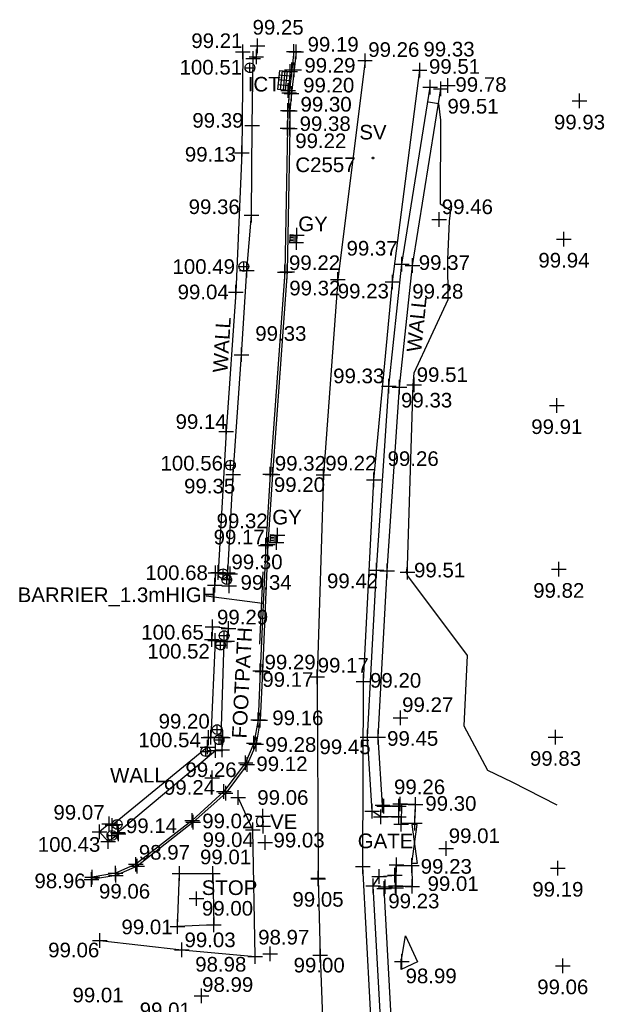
# Model space of a CAD drawing. Header units: metres. Extents: x 610185 to 614128, y 655663 to 660921.
# Tile 91 of 94: x 613566 to 613596, y 658353 to 658404. Entities that reach past the tile are written whole.
import ezdxf
from ezdxf.enums import TextEntityAlignment as Align

# ---------------------------------------------------------------- set-up
doc = ezdxf.new("R2010")
doc.units = ezdxf.units.M
doc.header["$MEASUREMENT"] = 0
doc.linetypes.add('DASHED', pattern=[19.05, 12.7, -6.35])
for name, color, linetype in [('3D_WALL_ELEVATION', 7, 'Continuous'), ('3D_WALL_LINE', 7, 'Continuous'), ('3D_WALL_SYMBOL', 7, 'Continuous'), ('BARRIER_LINE', 126, 'Continuous'), ('CONTOUR_ELEVATION', 56, 'Continuous'), ('CONTOUR_MNR', 53, 'Continuous'), ('CONTOUR_SYMBOL', 56, 'Continuous'), ('COVER_TELECOM_CODE', 142, 'Continuous'), ('COVER_TELECOM_SYMBOL', 142, 'Continuous'), ('DETAIL_DES', 250, 'Continuous'), ('GATE_CODE', 251, 'Continuous'), ('GATE_SYMBOL', 251, 'Continuous'), ('GULLY_CODE', 132, 'Continuous'), ('GULLY_SYMBOL', 132, 'Continuous'), ('HELP_POINT', 250, 'Continuous'), ('ID_ICT', 255, 'Continuous'), ('KERB_BOTTOM_ELEVATION', 7, 'Continuous'), ('KERB_BOTTOM_LINE', 7, 'Continuous'), ('KERB_BOTTOM_SYMBOL', 7, 'Continuous'), ('KERB_TOP_ELEVATION', 252, 'Continuous'), ('KERB_TOP_LINE', 252, 'Continuous'), ('KERB_TOP_SYMBOL', 252, 'Continuous'), ('METAL_SPOTHEIGHT_ELEVATION', 250, 'Continuous'), ('METAL_SPOTHEIGHT_SYMBOL', 250, 'Continuous'), ('ROAD_ELEVATION', 7, 'Continuous'), ('ROAD_LINE', 7, 'Continuous'), ('ROAD_SYMBOL', 7, 'Continuous'), ('STOP_VALVE_CODE', 142, 'Continuous'), ('STOP_VALVE_SYMBOL', 142, 'Continuous'), ('TEXTS', 7, 'Continuous'), ('TOP_OF_WALL_ELEVATION', 211, 'Continuous'), ('VALVE_CODE', 142, 'Continuous'), ('VALVE_SYMBOL', 142, 'Continuous'), ('WALL_TOP_SYMBOL', 211, 'Continuous'), ('WHITE_LINE_DASHED_ELEVATION', 254, 'Continuous'), ('WHITE_LINE_DASHED_LINE', 254, 'DASHED'), ('WHITE_LINE_DASHED_SYMBOL', 254, 'Continuous'), ('WHITE_LINE_SOLID_ELEVATION', 254, 'Continuous'), ('WHITE_LINE_SOLID_LINE', 254, 'Continuous'), ('WHITE_LINE_SOLID_SYMBOL', 254, 'Continuous')]:
    doc.layers.add(name, color=color, linetype=linetype)
doc.styles.add('REGULAR', font='swissl.ttf')

# ---------------------------------------------------------------- blocks, each defined once
blk = doc.blocks.new('S061')
at = {"color": 0, "linetype": 'Continuous'}
for p, q in [((-0.5, 0), (0.5, 0)), ((0, -0.5), (0, 0.5))]:
    blk.add_line(p, q, dxfattribs=at)
blk = doc.blocks.new('GATE2')
at = {"color": 0, "linetype": 'Continuous'}
for p, q in [((-0.04, 0.5), (0.04, -0.5)), ((-0.04, -0.5), (0.04, 0.5)), ((0.04, 0.5), (-0.04, 0.5)), ((0.04, -0.5), (-0.04, -0.5))]:
    blk.add_line(p, q, dxfattribs=at)
blk = doc.blocks.new('023')
at = {"color": 0}
for p, q in [((-0.5, -0.5), (-0.5, 0.5)), ((-0.5, 0.5), (0.5, 0.5)), ((-0.5, 0.3), (0.5, 0.3)), ((-0.5, 0.1), (0.5, 0.1)), ((0.5, 0.5), (0.5, -0.5)), ((-0.5, -0.1), (0.5, -0.1)), ((-0.5, -0.3), (0.5, -0.3)), ((0.5, -0.5), (-0.5, -0.5))]:
    blk.add_line(p, q, dxfattribs=at)
blk = doc.blocks.new('024')
at = {"color": 0}
for p, q in [((-0.5, -0.5), (-0.5, 0.5)), ((-0.5, 0.5), (0.5, 0.5)), ((-0.5, 0.25), (0.5, 0.25)), ((-0.5, 0), (0.5, 0)), ((-0.25, 0.5), (-0.25, -0.5)), ((0, -0.5), (0, 0.5)), ((0.25, 0.5), (0.25, -0.5)), ((0.5, 0.5), (0.5, -0.5)), ((-0.5, -0.25), (0.5, -0.25)), ((0.5, -0.5), (-0.5, -0.5))]:
    blk.add_line(p, q, dxfattribs=at)
blk = doc.blocks.new('042')
at = {"color": 0, "linetype": 'Continuous'}
for p, q in [((-0.5, 0), (-0.48, 0.13)), ((-0.48, -0.13), (-0.5, 0)), ((-0.5, 0), (0.5, 0)), ((-0.48, 0.13), (-0.43, 0.25)), ((-0.43, 0.25), (-0.35, 0.35)), ((-0.35, 0.35), (-0.25, 0.43)), ((-0.25, 0.43), (-0.13, 0.48)), ((-0.13, 0.48), (0, 0.5)), ((0, 0.5), (0.13, 0.48)), ((0, -0.5), (0, 0.5)), ((0.13, 0.48), (0.25, 0.43)), ((0.25, 0.43), (0.35, 0.35)), ((0.35, 0.35), (0.43, 0.25)), ((0.43, 0.25), (0.48, 0.13)), ((0.48, 0.13), (0.5, 0)), ((0.5, 0), (0.48, -0.13)), ((-0.43, -0.25), (-0.48, -0.13)), ((-0.35, -0.35), (-0.43, -0.25)), ((-0.25, -0.43), (-0.35, -0.35)), ((-0.13, -0.48), (-0.25, -0.43)), ((0, -0.5), (-0.13, -0.48)), ((0.13, -0.48), (0, -0.5)), ((0.25, -0.43), (0.13, -0.48)), ((0.35, -0.35), (0.25, -0.43)), ((0.43, -0.25), (0.35, -0.35)), ((0.48, -0.13), (0.43, -0.25))]:
    blk.add_line(p, q, dxfattribs=at)
blk = doc.blocks.new('S028')
at = {"color": 0, "linetype": 'Continuous'}
for p, q in [((-0.5, 0), (-0.48, 0.13)), ((-0.48, -0.13), (-0.5, 0)), ((-0.48, 0.13), (-0.43, 0.25)), ((-0.43, 0.25), (-0.35, 0.35)), ((-0.35, 0.35), (-0.25, 0.43)), ((-0.25, 0.43), (-0.13, 0.48)), ((-0.13, 0.48), (0, 0.5)), ((0, 0.5), (0.13, 0.48)), ((0.13, 0.48), (0.25, 0.43)), ((0.25, 0.43), (0.35, 0.35)), ((0.35, 0.35), (0.43, 0.25)), ((0.43, 0.25), (0.48, 0.13)), ((0.48, 0.13), (0.5, 0)), ((0.5, 0), (0.48, -0.13)), ((-0.43, -0.25), (-0.48, -0.13)), ((-0.35, -0.35), (-0.43, -0.25)), ((-0.25, -0.43), (-0.35, -0.35)), ((-0.13, -0.48), (-0.25, -0.43)), ((0, -0.5), (-0.13, -0.48)), ((0.13, -0.48), (0, -0.5)), ((0.25, -0.43), (0.13, -0.48)), ((0.35, -0.35), (0.25, -0.43)), ((0.43, -0.25), (0.35, -0.35)), ((0.48, -0.13), (0.43, -0.25))]:
    blk.add_line(p, q, dxfattribs=at)
blk = doc.blocks.new('S049')
at = {"color": 0}
for p, q in [((-0.5, 0), (-0.25, 0.43)), ((-0.25, -0.43), (-0.5, 0)), ((-0.3, 0), (-0.29, 0.08)), ((-0.29, -0.08), (-0.3, 0)), ((-0.29, 0.08), (-0.26, 0.15)), ((-0.26, 0.15), (-0.2, 0.22)), ((-0.25, 0.43), (0.25, 0.43)), ((-0.2, 0.22), (-0.15, 0.26)), ((-0.15, 0.26), (-0.08, 0.29)), ((0, 0.15), (-0.15, 0)), ((-0.15, 0), (-0.13, 0.08)), ((-0.13, -0.08), (-0.15, 0)), ((-0.15, 0), (0, -0.15)), ((-0.15, 0), (0.15, 0)), ((-0.13, 0.08), (-0.08, 0.13)), ((0.08, 0.13), (-0.13, -0.08)), ((-0.13, 0.08), (0.08, -0.13)), ((-0.08, 0.29), (0, 0.3)), ((-0.08, 0.13), (0, 0.15)), ((0.13, -0.08), (-0.08, 0.13)), ((-0.08, -0.13), (0.13, 0.08)), ((0, 0.3), (0.08, 0.29)), ((0, 0.15), (0.08, 0.13)), ((0, -0.15), (0, 0.15)), ((0.15, 0), (0, 0.15)), ((0, -0.15), (0.15, 0)), ((0.08, 0.29), (0.15, 0.26)), ((0.08, 0.13), (0.13, 0.08)), ((0.13, 0.08), (0.15, 0)), ((0.15, 0), (0.13, -0.08)), ((0.15, 0.26), (0.2, 0.22)), ((0.2, 0.22), (0.26, 0.15)), ((0.25, 0.43), (0.5, 0)), ((0.5, 0), (0.25, -0.43)), ((0.26, 0.15), (0.29, 0.08)), ((0.29, 0.08), (0.3, 0)), ((0.3, 0), (0.29, -0.08)), ((-0.26, -0.15), (-0.29, -0.08)), ((-0.2, -0.22), (-0.26, -0.15)), ((0.25, -0.43), (-0.25, -0.43)), ((-0.15, -0.26), (-0.2, -0.22)), ((-0.08, -0.29), (-0.15, -0.26)), ((-0.08, -0.13), (-0.13, -0.08)), ((0, -0.15), (-0.08, -0.13)), ((0, -0.3), (-0.08, -0.29)), ((0.08, -0.13), (0, -0.15)), ((0.08, -0.29), (0, -0.3)), ((0.13, -0.08), (0.08, -0.13)), ((0.15, -0.26), (0.08, -0.29)), ((0.2, -0.22), (0.15, -0.26)), ((0.26, -0.15), (0.2, -0.22)), ((0.29, -0.08), (0.26, -0.15))]:
    blk.add_line(p, q, dxfattribs=at)

msp = doc.modelspace()

# ---------------------------------------------------------------- linework, layer by layer
at = {"layer": '3D_WALL_LINE'}
for points in [[(613577.309, 658402.123, 99.214), (613577.267, 658396.945, 99.135), (613576.957, 658389.805, 99.037), (613576.455, 658382.659, 99.139), (613576.044, 658375.442, 99.255), (613575.905, 658375.426, 99.254), (613575.875, 658374.784, 99.302), (613576.619, 658374.751, 99.337), (613576.662, 658375.369, 99.334), (613576.545, 658375.428, 99.336), (613576.819, 658380.468, 99.347), (613577.241, 658386.605, 99.333), (613577.526, 658390.928, 99.341), (613577.764, 658393.759, 99.364), (613577.79, 658398.344, 99.389), (613577.844, 658401.793, 99.284), (613578.006, 658401.872, 99.28), (613578.072, 658402.43, 99.253)], [(613585.439, 658362.912, 99.251), (613584.388, 658362.913, 99.328), (613583.939, 658363.202, 99.27), (613583.709, 658367, 99.449), (613584.159, 658375.557, 99.424), (613584.796, 658384.986, 99.326), (613585.472, 658391.252, 99.368), (613586.915, 658400.321, 99.512)], [(613585.448, 658363.462, 99.249), (613584.55, 658363.463, 99.328), (613584.471, 658363.513, 99.27), (613584.26, 658367.002, 99.449), (613584.708, 658375.524, 99.424), (613585.344, 658384.938, 99.326), (613586.017, 658391.18, 99.368), (613587.458, 658400.234, 99.512)], [(613576.203, 658366.997, 99.326), (613576.356, 658371.904, 99.343), (613576.505, 658371.916, 99.335), (613576.585, 658372.578, 99.33), (613575.763, 658372.653, 99.288), (613575.717, 658371.999, 99.272), (613575.889, 658371.955, 99.291), (613575.671, 658366.999, 99.195), (613575.546, 658366.987, 99.2), (613575.506, 658366.495, 99.197), (613570.585, 658362.45, 99.125), (613570.463, 658362.561, 99.109), (613569.967, 658362.151, 99.07), (613570.417, 658361.648, 99.104)], [(613570.417, 658361.648, 99.104), (613570.939, 658362.046, 99.14), (613570.888, 658362.109, 99.135), (613575.914, 658366.318, 99.298), (613576.255, 658366.357, 99.314), (613576.293, 658366.981, 99.324)], [(613576.293, 658366.981, 99.324), (613576.203, 658366.997, 99.326)], [(613585.759, 658334.172, 99), (613585.037, 658341.276, 99.221), (613584.496, 658350.438, 99.075), (613584.002, 658359.379, 99.184), (613584.296, 658359.865, 99.086), (613585.179, 658359.925, 99.243)], [(613586.306, 658334.228, 99), (613585.585, 658341.32, 99.221), (613585.045, 658350.469, 99.075), (613584.56, 658359.24, 99.184), (613584.619, 658359.336, 99.086), (613585.175, 658359.374, 99.239)]]:
    msp.add_polyline3d(points, dxfattribs=at)
for points in [[(613586.169, 658363.543, 99.15), (613585.449, 658363.549, 99.274), (613585.434, 658362.585, 99.296), (613586.136, 658362.585, 99.258)], [(613585.182, 658360.425, 99.269), (613585.975, 658360.425, 99.025), (613586.003, 658359.353, 99.013), (613585.175, 658359.34, 99.244)]]:
    msp.add_polyline3d(points, close=True, dxfattribs=at)
at = {"layer": 'BARRIER_LINE'}
msp.add_line((613578.183, 658371.767, 99.307), (613578.352, 658375.473, 99.322), dxfattribs=at)
at = {"layer": 'CONTOUR_MNR'}
for points in [[(613586.794, 658399.565, 99.5), (613586.84, 658399.559, 99.5), (613587.337, 658399.479, 99.5), (613587.44, 658398.624, 99.5), (613587.435, 658394.336, 99.5), (613587.964, 658394.018, 99.5), (613587.89, 658393.448, 99.5), (613587.804, 658391.491, 99.5), (613587.83, 658389.418, 99.5), (613586.086, 658385.649, 99.5), (613586.037, 658385.053, 99.5), (613585.746, 658375.783, 99.5), (613585.682, 658375.466, 99.5), (613585.751, 658375.268, 99.5), (613588.807, 658371.19, 99.5), (613588.652, 658367.582, 99.5), (613589.853, 658365.315, 99.5), (613591.097, 658364.71, 99.5), (613593.405, 658363.532, 99.5)], [(613585.428, 658355.091, 99), (613585.431, 658355.641, 99), (613585.455, 658355.611, 99), (613585.647, 658356.815, 99), (613586.263, 658355.487, 99), (613585.428, 658355.091, 99)]]:
    msp.add_polyline3d(points, dxfattribs=at)
at = {"layer": 'KERB_BOTTOM_LINE'}
msp.add_polyline3d([(613580.045, 658402.127, 99.195), (613579.944, 658401.212, 99.205), (613579.806, 658399.991, 99.204), (613579.727, 658399.11, 99.205), (613579.728, 658398.206, 99.217), (613579.592, 658390.856, 99.216), (613578.84, 658380.471, 99.205), (613578.597, 658376.872, 99.17), (613578.327, 658370.372, 99.168), (613578.207, 658367.867, 99.157), (613578.001, 658366.648, 99.156), (613577.54, 658365.606, 99.116), (613576.434, 658364.131, 99.069), (613574.762, 658362.635, 99.016), (613571.894, 658360.383, 98.97), (613570.81, 658359.917, 98.974), (613569.558, 658359.699, 98.96)], dxfattribs=at)
at = {"layer": 'KERB_TOP_LINE'}
msp.add_polyline3d([(613579.933, 658402.151, 99.238), (613579.828, 658401.212, 99.286), (613579.689, 658400.03, 99.295), (613579.614, 658399.122, 99.304), (613579.619, 658399.12, 99.305), (613579.597, 658398.208, 99.377), (613579.469, 658390.839, 99.323), (613578.713, 658380.477, 99.323), (613578.485, 658376.829, 99.321), (613578.205, 658370.393, 99.288), (613578.097, 658367.882, 99.286), (613577.877, 658366.688, 99.278), (613577.458, 658365.677, 99.273), (613576.347, 658364.207, 99.24), (613574.71, 658362.736, 99.193), (613571.822, 658360.482, 99.091), (613570.789, 658360.034, 99.06), (613569.584, 658359.827, 99.044)], dxfattribs=at)
at = {"layer": 'ROAD_LINE'}
msp.add_polyline3d([(613589.798, 658250.73, 98.65), (613589.279, 658259.884, 98.67), (613588.74, 658269.479, 98.682), (613588.191, 658280.029, 98.736), (613587.703, 658289.685, 98.709), (613587.073, 658300.283, 98.763), (613586.425, 658310.839, 98.83), (613585.857, 658320.548, 98.965), (613585.192, 658330.366, 99.021), (613584.486, 658341.035, 99.02), (613584.033, 658349.805, 99.003), (613583.471, 658360.365, 99.1), (613583.505, 658369.861, 99.199), (613584.026, 658380.191, 99.258), (613584.985, 658390.331, 99.281), (613586.38, 658401.195, 99.331)], dxfattribs=at)
at = {"layer": 'TEXTS'}
msp.add_lwpolyline([(613575.437, 658374.252), (613578.328, 658373.871)], dxfattribs=at)
at = {"layer": 'WHITE_LINE_DASHED_LINE'}
msp.add_polyline3d([(613581.177, 658359.734, 99.046), (613581.274, 658355.824, 99), (613581.455, 658351.244, 98.961)], dxfattribs=at)
at = {"layer": 'WHITE_LINE_SOLID_LINE'}
for points in [[(613583.577, 658401.676, 99.261), (613582.178, 658390.452, 99.233), (613581.442, 658380.446, 99.216), (613581.132, 658370.098, 99.175), (613581.168, 658359.771, 99.048)], [(613569.983, 658356.582, 99.058), (613574.191, 658356.103, 99.027), (613577.945, 658355.763, 98.98), (613577.827, 658362.25, 99.045), (613577.081, 658363.91, 99.058)], [(613575.783, 658360.017, 99.014), (613575.833, 658357.374, 99.015), (613573.961, 658357.288, 99.015), (613574.066, 658360.01, 98.986), (613575.783, 658360.017, 99.014)]]:
    msp.add_polyline3d(points, dxfattribs=at)

# ---------------------------------------------------------------- block references
at = {"layer": '3D_WALL_SYMBOL', "xscale": 0.75, "yscale": 0.75, "zscale": 0.75}
for p in [(613577.309, 658402.123, 99.214), (613578.072, 658402.43, 99.253), (613577.844, 658401.793, 99.284), (613578.006, 658401.872, 99.28), (613586.915, 658400.321, 99.512), (613587.458, 658400.234, 99.512), (613577.79, 658398.344, 99.389), (613577.267, 658396.945, 99.135), (613577.764, 658393.759, 99.364), (613577.526, 658390.928, 99.341), (613585.472, 658391.252, 99.368), (613586.017, 658391.18, 99.368), (613576.957, 658389.805, 99.037), (613577.241, 658386.605, 99.333), (613584.796, 658384.986, 99.326), (613585.344, 658384.938, 99.326), (613576.455, 658382.659, 99.139), (613576.819, 658380.468, 99.347), (613575.905, 658375.426, 99.254), (613576.044, 658375.442, 99.255), (613576.545, 658375.428, 99.336), (613576.662, 658375.369, 99.334), (613584.159, 658375.557, 99.424), (613584.708, 658375.524, 99.424), (613575.875, 658374.784, 99.302), (613576.619, 658374.751, 99.337), (613575.763, 658372.653, 99.288), (613576.585, 658372.578, 99.33), (613575.717, 658371.999, 99.272), (613575.889, 658371.955, 99.291), (613576.356, 658371.904, 99.343), (613576.505, 658371.916, 99.335), (613575.546, 658366.987, 99.2), (613575.671, 658366.999, 99.195), (613576.203, 658366.997, 99.326), (613576.293, 658366.981, 99.324), (613583.709, 658367, 99.449), (613584.26, 658367.002, 99.449), (613575.506, 658366.495, 99.197), (613575.914, 658366.318, 99.298), (613576.255, 658366.357, 99.314), (613583.939, 658363.202, 99.27), (613584.471, 658363.513, 99.27), (613584.55, 658363.463, 99.328), (613585.319, 658363.462, 99.26), (613585.377, 658363.574, 99.274), (613586.169, 658363.543, 99.15), (613584.388, 658362.913, 99.328), (613585.318, 658362.912, 99.26), (613570.463, 658362.561, 99.109), (613570.623, 658362.481, 99.125), (613585.432, 658362.534, 99.296), (613586.136, 658362.585, 99.258), (613569.967, 658362.151, 99.07), (613570.903, 658362.121, 99.135), (613570.939, 658362.046, 99.14), (613570.417, 658361.648, 99.104), (613585.185, 658360.456, 99.269), (613585.975, 658360.425, 99.025), (613584.296, 658359.865, 99.086), (613585.111, 658359.921, 99.231), (613584.002, 658359.379, 99.184), (613584.56, 658359.24, 99.184), (613584.619, 658359.336, 99.086), (613585.148, 658359.372, 99.231), (613585.175, 658359.279, 99.244), (613586.003, 658359.353, 99.013)]:
    msp.add_blockref('S061', p, dxfattribs=at)
at = {"layer": 'CONTOUR_SYMBOL', "xscale": 0.75, "yscale": 0.75, "zscale": 0.75}
for p in [(613587.82, 658400.409, 99.785), (613594.574, 658399.611, 99.932), (613587.384, 658393.527, 99.462), (613593.777, 658392.532, 99.941), (613586.094, 658385.063, 99.514), (613593.41, 658383.999, 99.906), (613585.76, 658375.462, 99.506), (613593.51, 658375.605, 99.817), (613585.398, 658367.991, 99.27), (613593.343, 658366.994, 99.831), (613587.745, 658361.3, 99.005), (613593.465, 658360.286, 99.189), (613585.463, 658355.509, 98.993), (613593.716, 658355.283, 99.063)]:
    msp.add_blockref('S061', p, dxfattribs=at)
at = {"layer": 'COVER_TELECOM_SYMBOL', "xscale": 0.53, "yscale": 0.986, "zscale": 0.53, "rotation": 174.3}
msp.add_blockref('024', (613579.423, 658400.662, 99.292), dxfattribs=at)
at = {"layer": 'GATE_SYMBOL', "xscale": 3.5, "yscale": 2, "zscale": 3.5}
msp.add_blockref('GATE2', (613586.114, 658361.524, 99.087), dxfattribs=at)
at = {"layer": 'GULLY_SYMBOL', "xscale": 0.33, "zscale": 0.33}
for p, yscale, rotation in [((613579.905, 658392.557, 99.162), 0.386, 176.2), ((613578.901, 658377.182, 99.139), 0.394, 174.3)]:
    msp.add_blockref('023', p, dxfattribs=dict(at, yscale=yscale, rotation=rotation))
at = {"layer": 'HELP_POINT', "xscale": 0.75, "yscale": 0.75, "zscale": 0.75}
for p in [(613579.736, 658401.126, 99.283), (613579.638, 658400.145, 99.301), (613580.083, 658392.738, 99.158), (613580.057, 658392.353, 99.165), (613579.084, 658377.362, 99.136), (613579.046, 658376.97, 99.142), (613578.346, 658362.943, 99.049), (613578.364, 658362.438, 99.034)]:
    msp.add_blockref('S061', p, dxfattribs=at)
at = {"layer": 'KERB_BOTTOM_SYMBOL', "xscale": 0.75, "yscale": 0.75, "zscale": 0.75}
for p in [(613580.045, 658402.127, 99.195), (613579.944, 658401.212, 99.205), (613579.806, 658399.991, 99.204), (613579.727, 658399.11, 99.205), (613579.728, 658398.206, 99.217), (613579.592, 658390.856, 99.216), (613578.84, 658380.471, 99.205), (613578.597, 658376.872, 99.17), (613578.327, 658370.372, 99.168), (613578.207, 658367.867, 99.157), (613578.001, 658366.648, 99.156), (613577.54, 658365.606, 99.116), (613576.434, 658364.131, 99.069), (613574.762, 658362.635, 99.016), (613571.894, 658360.383, 98.97), (613569.558, 658359.699, 98.96), (613570.81, 658359.917, 98.974)]:
    msp.add_blockref('S061', p, dxfattribs=at)
at = {"layer": 'KERB_TOP_SYMBOL', "xscale": 0.75, "yscale": 0.75, "zscale": 0.75}
for p in [(613579.933, 658402.151, 99.238), (613579.828, 658401.212, 99.286), (613579.689, 658400.03, 99.295), (613579.614, 658399.122, 99.304), (613579.619, 658399.12, 99.305), (613579.597, 658398.208, 99.377), (613579.469, 658390.839, 99.323), (613578.713, 658380.477, 99.323), (613578.485, 658376.829, 99.321), (613578.205, 658370.393, 99.288), (613578.097, 658367.882, 99.286), (613577.877, 658366.688, 99.278), (613577.458, 658365.677, 99.273), (613576.347, 658364.207, 99.24), (613574.71, 658362.736, 99.193), (613571.822, 658360.482, 99.091), (613569.584, 658359.827, 99.044), (613570.789, 658360.034, 99.06)]:
    msp.add_blockref('S061', p, dxfattribs=at)
at = {"layer": 'METAL_SPOTHEIGHT_SYMBOL', "xscale": 0.75, "yscale": 0.75, "zscale": 0.75}
for p in [(613575.736, 658364.911, 99.255), (613578.461, 658361.6, 99.035), (613574.939, 658358.722, 98.999), (613578.718, 658355.894, 98.969), (613575.19, 658353.739, 98.994)]:
    msp.add_blockref('S061', p, dxfattribs=at)
at = {"layer": 'ROAD_SYMBOL', "xscale": 0.75, "yscale": 0.75, "zscale": 0.75}
for p in [(613586.38, 658401.195, 99.331), (613584.985, 658390.331, 99.281), (613584.026, 658380.191, 99.258), (613583.505, 658369.861, 99.199), (613583.471, 658360.365, 99.1)]:
    msp.add_blockref('S061', p, dxfattribs=at)
at = {"layer": 'STOP_VALVE_SYMBOL', "xscale": 0.1, "yscale": 0.1, "zscale": 0.1}
msp.add_blockref('S049', (613583.986, 658396.69, 99.284), dxfattribs=at)
at = {"layer": 'VALVE_SYMBOL', "xscale": 0.33, "yscale": 0.505, "zscale": 0.33, "rotation": 182}
msp.add_blockref('S028', (613578.19, 658362.685, 99.042), dxfattribs=at)
at = {"layer": 'WALL_TOP_SYMBOL', "xscale": 0.5, "yscale": 0.5, "zscale": 0.5}
for p in [(613577.68, 658401.312, 100.508), (613577.366, 658391.126, 100.491), (613576.674, 658380.942, 100.555), (613576.297, 658375.377, 100.61), (613576.491, 658375.075, 100.675), (613576.355, 658372.204, 100.654), (613576.174, 658371.721, 100.519), (613575.996, 658367.391, 100.435), (613576.095, 658366.866, 100.538), (613575.409, 658366.266, 100.385), (613570.875, 658362.53, 100.316), (613570.606, 658361.96, 100.428)]:
    msp.add_blockref('042', p, dxfattribs=at)
at = {"layer": 'WHITE_LINE_DASHED_SYMBOL', "xscale": 0.75, "yscale": 0.75, "zscale": 0.75}
for p in [(613581.177, 658359.734, 99.046), (613581.274, 658355.824, 99)]:
    msp.add_blockref('S061', p, dxfattribs=at)
at = {"layer": 'WHITE_LINE_SOLID_SYMBOL', "xscale": 0.75, "yscale": 0.75, "zscale": 0.75}
for p in [(613583.577, 658401.676, 99.261), (613582.178, 658390.452, 99.233), (613581.442, 658380.446, 99.216), (613581.132, 658370.098, 99.175), (613577.081, 658363.91, 99.058), (613577.827, 658362.25, 99.045), (613574.066, 658360.01, 98.986), (613575.783, 658360.017, 99.014), (613581.168, 658359.771, 99.048), (613573.961, 658357.288, 99.015), (613575.833, 658357.374, 99.015), (613569.983, 658356.582, 99.058), (613574.191, 658356.103, 99.027), (613577.945, 658355.763, 98.98)]:
    msp.add_blockref('S061', p, dxfattribs=at)

# ---------------------------------------------------------------- texts
at = {"layer": '3D_WALL_ELEVATION', "style": 'REGULAR'}
for s, p in [('99.25', (613577.811, 658403.012, 99.253)), ('99.21', (613574.673, 658402.323, 99.214)), ('99.51', (613586.857, 658401.003, 99.512)), ('99.51', (613587.805, 658398.965, 99.512)), ('99.39', (613574.725, 658398.24, 99.389)), ('99.13', (613574.341, 658396.499, 99.135)), ('99.36', (613574.536, 658393.813, 99.364)), ('99.37', (613582.63, 658391.685, 99.368)), ('99.37', (613586.334, 658390.951, 99.368)), ('99.04', (613573.97, 658389.444, 99.037)), ('99.33', (613577.951, 658387.315, 99.333)), ('99.33', (613581.945, 658385.142, 99.326)), ('99.33', (613585.426, 658383.898, 99.326)), ('99.14', (613573.865, 658382.798, 99.139)), ('99.35', (613574.302, 658379.494, 99.347)), ('99.30', (613576.73, 658375.609, 99.302)), ('99.34', (613577.196, 658374.555, 99.337)), ('99.42', (613581.629, 658374.634, 99.424)), ('99.29', (613575.991, 658372.778, 99.288)), ('99.20', (613572.996, 658367.44, 99.2)), ('99.45', (613584.711, 658366.558, 99.449)), ('99.45', (613581.243, 658366.129, 99.449)), ('99.26', (613585.064, 658364.077, 99.26)), ('99.30', (613586.668, 658363.226, 99.296)), ('99.07', (613567.604, 658362.771, 99.07)), ('99.14', (613571.32, 658362.083, 99.135)), ('99.23', (613586.434, 658360, 99.231)), ('99.01', (613586.784, 658359.117, 99.013)), ('99.23', (613584.771, 658358.226, 99.231))]:
    msp.add_text(s, height=0.75, dxfattribs=at).set_placement(p)
at = {"layer": 'CONTOUR_ELEVATION', "style": 'REGULAR'}
for s, p in [('99.78', (613589.523, 658400.828, 99.785)), ('99.93', (613594.574, 658398.902, 99.932)), ('99.46', (613588.825, 658394.562, 99.462)), ('99.94', (613593.777, 658391.822, 99.941)), ('99.51', (613587.538, 658385.956, 99.514)), ('99.91', (613593.41, 658383.289, 99.906)), ('99.51', (613587.403, 658375.939, 99.506)), ('99.82', (613593.51, 658374.895, 99.817)), ('99.27', (613586.792, 658369.039, 99.27)), ('99.83', (613593.343, 658366.284, 99.831)), ('99.01', (613589.182, 658362.323, 99.005)), ('99.19', (613593.465, 658359.576, 99.189)), ('98.99', (613586.967, 658355.137, 98.993)), ('99.06', (613593.716, 658354.573, 99.063))]:
    msp.add_text(s, height=0.75, dxfattribs=at).set_placement(p, align=Align.TOP_CENTER)
at = {"layer": 'COVER_TELECOM_CODE', "style": 'REGULAR'}
msp.add_text('ICT', height=0.75, dxfattribs=at).set_placement((613577.565, 658400.47, 99.292), align=Align.MIDDLE_LEFT)
at = {"layer": 'DETAIL_DES', "style": 'REGULAR'}
for s, p in [('BARRIER_1.3mHIGH', (613565.77, 658374.298, 99.322)), ('STOP', (613575.207, 658359.285, 98.986))]:
    msp.add_text(s, height=0.75, dxfattribs=at).set_placement(p, align=Align.MIDDLE_LEFT)
at = {"layer": 'GATE_CODE', "style": 'REGULAR'}
msp.add_text('GATE', height=0.75, dxfattribs=at).set_placement((613584.63, 658361.309, 99.087), align=Align.CENTER)
at = {"layer": 'GULLY_CODE', "style": 'REGULAR'}
for p in [(613580.912, 658392.935, 99.162), (613579.578, 658377.904, 99.139)]:
    msp.add_text('GY', height=0.75, dxfattribs=at).set_placement(p, align=Align.CENTER)
at = {"layer": 'ID_ICT', "style": 'REGULAR'}
msp.add_text('C2557', height=0.75, dxfattribs=at).set_placement((613580.007, 658396.714, 99.292), align=Align.TOP_LEFT)
at = {"layer": 'KERB_BOTTOM_ELEVATION', "style": 'REGULAR'}
for s, p in [('99.19', (613580.632, 658402.14, 99.195)), ('99.20', (613580.407, 658400.045, 99.204)), ('99.22', (613580, 658397.194, 99.217)), ('99.22', (613579.68, 658390.945, 99.216)), ('99.20', (613578.905, 658379.569, 99.205)), ('99.17', (613575.816, 658376.881, 99.17)), ('99.17', (613578.313, 658369.58, 99.168)), ('99.16', (613578.823, 658367.614, 99.157)), ('99.12', (613578.009, 658365.258, 99.116)), ('99.02', (613575.231, 658362.329, 99.016)), ('98.97', (613571.983, 658360.721, 98.97)), ('98.96', (613566.631, 658359.259, 98.96)), ('99.01', (613568.58, 658353.407, 99.011)), ('99.01', (613572.027, 658352.647, 99.011))]:
    msp.add_text(s, height=0.75, dxfattribs=at).set_placement(p)
at = {"layer": 'KERB_TOP_ELEVATION', "style": 'REGULAR'}
for s, p in [('99.29', (613580.469, 658401.061, 99.286)), ('99.30', (613580.269, 658399.067, 99.304)), ('99.30', (613580.274, 658399.064, 99.305)), ('99.38', (613580.225, 658398.071, 99.377)), ('99.32', (613579.695, 658389.644, 99.323)), ('99.32', (613578.953, 658380.66, 99.323)), ('99.32', (613575.967, 658377.711, 99.321)), ('99.29', (613578.426, 658370.474, 99.288)), ('99.28', (613578.461, 658366.246, 99.278)), ('99.24', (613573.269, 658364.048, 99.24)), ('99.06', (613569.94, 658358.725, 99.06))]:
    msp.add_text(s, height=0.75, dxfattribs=at).set_placement(p)
at = {"layer": 'METAL_SPOTHEIGHT_ELEVATION', "style": 'REGULAR'}
for s, p in [('99.26', (613575.683, 658365.706, 99.255)), ('99.03', (613580.196, 658362.098, 99.035)), ('99.00', (613576.528, 658358.602, 98.999)), ('98.97', (613579.411, 658357.121, 98.969)), ('98.99', (613576.538, 658354.693, 98.994))]:
    msp.add_text(s, height=0.75, dxfattribs=at).set_placement(p, align=Align.TOP_CENTER)
at = {"layer": 'ROAD_ELEVATION', "style": 'REGULAR'}
for s, p in [('99.33', (613586.573, 658401.891, 99.331)), ('99.28', (613585.999, 658389.477, 99.281)), ('99.26', (613584.736, 658380.901, 99.258)), ('99.20', (613583.837, 658369.537, 99.199))]:
    msp.add_text(s, height=0.75, dxfattribs=at).set_placement(p)
at = {"layer": 'STOP_VALVE_CODE', "style": 'REGULAR'}
msp.add_text('SV', height=0.75, dxfattribs=at).set_placement((613583.986, 658397.636, 99.284), align=Align.CENTER)
at = {"layer": 'TEXTS', "style": 'REGULAR'}
for s, rotation, p in [('WALL', 84.0982, (613586.077, 658386.741)), ('WALL', 86.3062, (613576.145, 658385.687)), ('FOOTPATH', 86.9854, (613577.122, 658366.938)), ('WALL', 0.2557, (613570.509, 658365.043))]:
    msp.add_text(s, height=0.75, rotation=rotation, dxfattribs=at).set_placement(p, align=Align.MIDDLE_LEFT)
at = {"layer": 'TOP_OF_WALL_ELEVATION', "style": 'REGULAR'}
for s, p in [('100.51', (613575.672, 658400.964, 100.508)), ('100.49', (613575.309, 658390.747, 100.491)), ('100.56', (613574.694, 658380.668, 100.555)), ('100.68', (613573.918, 658375.055, 100.675)), ('100.65', (613573.708, 658372.005, 100.654)), ('100.52', (613574.019, 658371.028, 100.519)), ('100.54', (613573.556, 658366.481, 100.538)), ('100.43', (613568.404, 658361.125, 100.428))]:
    msp.add_text(s, height=0.75, dxfattribs=at).set_placement(p, align=Align.CENTER)
at = {"layer": 'VALVE_CODE', "style": 'REGULAR'}
msp.add_text('VE', height=0.75, dxfattribs=at).set_placement((613579.411, 658362.297, 99.042), align=Align.CENTER)
at = {"layer": 'WHITE_LINE_DASHED_ELEVATION', "style": 'REGULAR'}
msp.add_text('99.00', height=0.75, dxfattribs=at).set_placement((613581.227, 658355.689, 99), align=Align.TOP_CENTER)
at = {"layer": 'WHITE_LINE_SOLID_ELEVATION', "style": 'REGULAR'}
for s, p in [('99.26', (613585.054, 658402.619, 99.261)), ('99.23', (613583.491, 658390.239, 99.233)), ('99.22', (613582.85, 658381.42, 99.216)), ('99.17', (613582.463, 658371.062, 99.175)), ('99.06', (613579.366, 658364.283, 99.058)), ('99.04', (613576.565, 658362.118, 99.045)), ('99.01', (613576.43, 658361.234, 99.014)), ('99.05', (613581.168, 658359.061, 99.048)), ('99.01', (613572.402, 658357.647, 99.015)), ('99.03', (613575.634, 658356.985, 99.027)), ('99.06', (613568.645, 658356.465, 99.058)), ('98.98', (613576.183, 658355.734, 98.98))]:
    msp.add_text(s, height=0.75, dxfattribs=at).set_placement(p, align=Align.TOP_CENTER)

doc.saveas('drawing.dxf')
